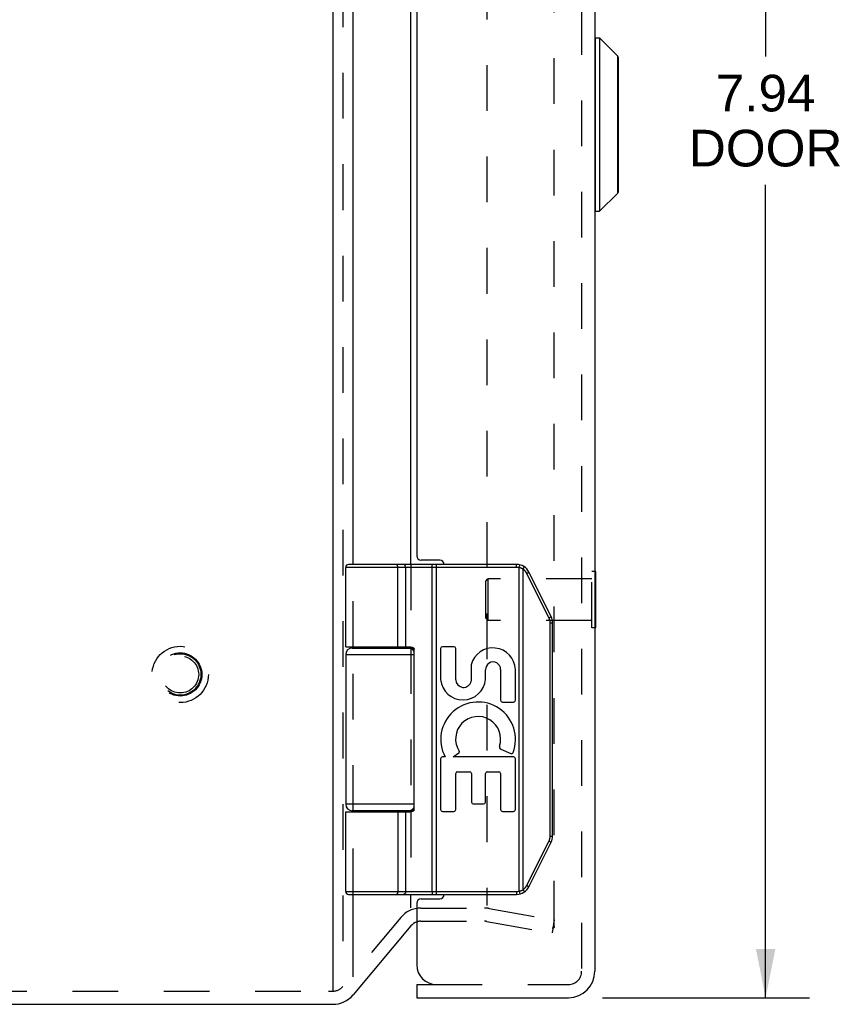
# Model space of a CAD drawing. Header units: inches. Extents: x 0 to 37.8, y 0 to 24.4.
# Tile 3 of 11: x 3.7 to 7.5, y 8.6 to 13.1. Entities that reach past the tile are written whole.
import ezdxf

# ---------------------------------------------------------------- set-up
doc = ezdxf.new("R2010")
doc.units = ezdxf.units.IN
doc.header["$LTSCALE"] = 2.077778
doc.header["$MEASUREMENT"] = 0
doc.linetypes.add('HIDDEN', pattern=[0.2, 0.1, -0.1])
doc.layers.get('0').update_dxf_attribs({"linetype": 'CONTINUOUS'})
for name, color, linetype in [('DEFAULT_2', 8, 'HIDDEN'), ('DIMENSIONS', 7, 'CONTINUOUS'), ('DOOR_ASSEMBLY', 7, 'CONTINUOUS')]:
    doc.layers.add(name, color=color, linetype=linetype)
doc.styles.get("Standard").update_dxf_attribs({"font": 'arial.ttf'})
doc.dimstyles.new('DIMSTYLE_1', dxfattribs={"dimtxt": 0.166667, "dimasz": 0.222222, "dimexe": 0.09, "dimexo": 0.07, "dimgap": 0.0375, "dimtad": 0, "dimtih": 1, "dimtoh": 1, "dimzin": 4, "dimdsep": 46, "dimtxsty": 'Standard', "dimblk": '_FILLED', "dimblk1": '_FILLED', "dimblk2": '_FILLED', "dimcen": 0.09, "dimadec": 3, "dimazin": 1, "dimtfac": 1, "dimtdec": 3, "dimtofl": 0, "dimtmove": 0, "dimatfit": 3, "dimldrblk": '_FILLED', "dimfxl": 0, "dimtolj": 1, "dimtzin": 4, "dimarcsym": 0})

# ---------------------------------------------------------------- blocks, each defined once
blk = doc.blocks.new('_FILLED')
at = {"color": 0, "linetype": 'ByBlock'}
blk.add_solid([(0, 0), (-1, 0.2), (-1, -0.2)], dxfattribs=at)
blk = doc.blocks.new('*D13')
at = {"layer": 'DIMENSIONS', "color": 2, "linetype": 'Continuous'}
for p, q in [((6.3924, 16.546), (7.3336, 16.546)), ((7.1336, 16.546), (7.1336, 12.886)), ((7.1336, 8.606), (7.1336, 12.3027)), ((6.3924, 8.606), (7.3336, 8.606))]:
    blk.add_line(p, q, dxfattribs=at)
at = {"layer": 'DIMENSIONS', "color": 2, "linetype": 'Continuous', "xscale": 0.2222222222, "yscale": 0.2222222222, "zscale": 0.2222222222}
for p, rotation in [((7.1336, 16.546), 90), ((7.1336, 8.606), 270)]:
    blk.add_blockref('_FILLED', p, dxfattribs=dict(at, rotation=rotation))
at = {"layer": 'DIMENSIONS', "color": 2, "linetype": 'Continuous', "insert": (7.1336, 12.8027), "char_height": 0.16667, "width": 0.697646, "attachment_point": 2, "line_spacing_factor": 0.9}
blk.add_mtext('7.94\\PDOOR', dxfattribs=at)

msp = doc.modelspace()

# ---------------------------------------------------------------- linework, layer by layer
at = {"color": 3, "linetype": 'Continuous'}
for p, q in [((5.1654, 16.5557), (5.1654, 8.6379)), ((5.2573, 10.576), (5.2573, 14.576)), ((5.5202, 10.576), (5.5202, 14.576)), ((5.2573, 10.196), (5.2573, 10.201)), ((5.5202, 10.196), (5.5202, 10.2008)), ((5.2573, 9.451), (5.2573, 9.456)), ((5.5202, 9.4513), (5.5202, 9.456)), ((5.2573, 8.7015), (5.2573, 9.076)), ((5.5202, 9.0149), (5.5202, 9.076)), ((5.5202, 8.9322), (5.2573, 8.6189)), ((2.2923, 8.576), (5.1654, 8.576))]:
    msp.add_line(p, q, dxfattribs=at)
for centre, radius, start, end in [((5.5662, 8.8937), 0.06, 108.8095, 140), ((5.1654, 8.696), 0.12, 270, 320)]:
    msp.add_arc(centre, radius, start, end, dxfattribs=at)
at = {"layer": 'DEFAULT_2', "color": 8, "linetype": 'HIDDEN'}
for p, q in [((5.2113, 16.5511), (5.2113, 8.7015)), ((6.1726, 8.9299), (6.1726, 16.2222)), ((5.8654, 16.1707), (5.8654, 9.0255)), ((5.2573, 10.201), (5.2573, 10.576)), ((5.5202, 10.576), (5.5202, 10.2008)), ((5.2573, 9.456), (5.2573, 10.196)), ((5.5202, 10.196), (5.5202, 9.456)), ((5.2573, 9.076), (5.2573, 9.451)), ((5.5202, 9.4513), (5.5202, 9.076)), ((5.5662, 9.0137), (5.855, 9.0137)), ((5.8758, 9.0119), (6.1726, 8.9595)), ((5.4743, 8.9708), (5.2113, 8.6575)), ((6.1726, 8.9595), (6.1622, 8.9004)), ((5.5662, 8.9537), (5.855, 8.9537)), ((5.8654, 8.9528), (6.1622, 8.9004)), ((2.3187, 8.636), (5.1459, 8.636)), ((5.1459, 8.636), (5.1654, 8.636))]:
    msp.add_line(p, q, dxfattribs=at)
for points in [[(6.1647, 8.9219), (6.1645, 8.9219), (6.164, 8.9219), (6.1634, 8.922)], [(6.1726, 8.9299), (6.1726, 8.9293), (6.1725, 8.9287), (6.1724, 8.9281), (6.1723, 8.9276), (6.1721, 8.927), (6.1719, 8.9265), (6.1716, 8.926), (6.1713, 8.9255), (6.171, 8.925), (6.1706, 8.9246), (6.1702, 8.9241), (6.1698, 8.9238), (6.1694, 8.9234), (6.1689, 8.9231), (6.1684, 8.9228), (6.1679, 8.9225), (6.1673, 8.9223), (6.1668, 8.9222), (6.1662, 8.922), (6.1657, 8.9219), (6.1651, 8.9219), (6.1647, 8.9219)]]:
    msp.add_lwpolyline(points, dxfattribs=at)
for radius in [0.128, 0.0981, 0.094, 0.084]:
    msp.add_circle((4.4713, 10.076), radius, dxfattribs=at)
for centre, radius, start, end in [((5.5662, 8.8937), 0.12, 90, 140), ((5.855, 8.8937), 0.12, 80, 90), ((5.5662, 8.8937), 0.06, 90, 108.8095), ((5.855, 8.8937), 0.06, 80, 90), ((5.1654, 8.696), 0.06, 270, 320)]:
    msp.add_arc(centre, radius, start, end, dxfattribs=at)
at = {"layer": 'DOOR_ASSEMBLY', "color": 8, "linetype": 'HIDDEN'}
for p, q in [((6.2968, 16.426), (6.2968, 8.726)), ((6.3568, 10.544), (6.3428, 10.544)), ((6.3428, 10.288), (6.3428, 10.544)), ((5.8608, 10.5), (5.8708, 10.51)), ((5.8608, 10.332), (5.8608, 10.5)), ((6.3428, 10.51), (5.8708, 10.51)), ((5.8708, 10.51), (5.8708, 10.322)), ((5.8608, 10.332), (5.8708, 10.322)), ((6.3428, 10.322), (5.8708, 10.322)), ((6.3568, 10.288), (6.3428, 10.288)), ((5.6368, 8.666), (6.2368, 8.666))]:
    msp.add_line(p, q, dxfattribs=at)
at = {"layer": 'DOOR_ASSEMBLY', "color": 3, "linetype": 'Continuous'}
for p, q in [((6.3568, 16.426), (6.3568, 8.726)), ((5.5468, 14.536), (5.5468, 10.616)), ((5.6518, 10.596), (5.5668, 10.596)), ((5.5668, 9.056), (5.6518, 9.056)), ((5.5468, 9.036), (5.5468, 8.756)), ((5.5468, 8.606), (6.2368, 8.606))]:
    msp.add_line(p, q, dxfattribs=at)
at = {"layer": 'DOOR_ASSEMBLY', "color": 7, "linetype": 'Continuous'}
for p, q in [((6.3599, 12.9701), (6.3786, 12.9701)), ((6.3599, 12.182), (6.3599, 12.9701)), ((6.3786, 12.9701), (6.4618, 12.887)), ((6.3786, 12.9701), (6.3786, 12.182)), ((6.4618, 12.2651), (6.4618, 12.887)), ((6.4638, 12.2701), (6.4638, 12.8819)), ((6.3786, 12.182), (6.4618, 12.2651)), ((6.3599, 12.182), (6.3786, 12.182)), ((6.0012, 10.576), (5.2368, 10.576)), ((5.4543, 10.576), (5.4542, 10.576)), ((5.4544, 10.576), (5.4543, 10.576)), ((5.4545, 10.576), (5.4544, 10.576)), ((5.6169, 10.5712), (5.6169, 10.5716)), ((5.617, 10.5709), (5.6169, 10.5712)), ((5.617, 10.5706), (5.617, 10.5709)), ((5.6171, 10.5702), (5.617, 10.5706)), ((5.6171, 10.5698), (5.6171, 10.5702)), ((5.6171, 10.5695), (5.6171, 10.5698)), ((5.6172, 10.5691), (5.6171, 10.5695)), ((5.6172, 10.5687), (5.6172, 10.5691)), ((5.6172, 10.5683), (5.6172, 10.5687)), ((5.6172, 10.5679), (5.6172, 10.5683)), ((5.6173, 10.5675), (5.6172, 10.5679)), ((5.6173, 10.5671), (5.6173, 10.5675)), ((5.6173, 10.5667), (5.6173, 10.5671)), ((5.6173, 10.5662), (5.6173, 10.5667)), ((5.6173, 10.5658), (5.6173, 10.5662)), ((5.6366, 9.076), (5.6366, 10.576)), ((6.0012, 10.563), (6.0012, 10.576)), ((6.0131, 10.5616), (6.0163, 10.5742)), ((6.0012, 10.563), (5.2238, 10.563)), ((5.2238, 10.201), (5.2238, 10.563)), ((5.4607, 10.201), (5.4607, 10.5632)), ((5.4607, 10.201), (5.4607, 10.5632)), ((5.4967, 10.201), (5.4967, 10.563)), ((5.6174, 10.5648), (5.6174, 10.5652)), ((5.6174, 10.5643), (5.6174, 10.5648)), ((5.6174, 10.5639), (5.6174, 10.5643)), ((5.6174, 10.5635), (5.6174, 10.5639)), ((5.6174, 9.089), (5.6174, 10.5635)), ((6.0131, 9.0905), (6.0131, 10.5616)), ((6.0305, 10.5547), (6.0308, 10.5553)), ((6.0305, 9.0973), (6.0305, 10.5547)), ((6.0308, 10.5553), (6.0311, 10.5558)), ((6.0311, 10.5558), (6.0315, 10.5563)), ((6.0315, 10.5563), (6.0318, 10.5569)), ((6.0318, 10.5569), (6.0321, 10.5574)), ((6.0321, 10.5574), (6.0325, 10.5579)), ((6.0325, 10.5579), (6.0327, 10.5583)), ((6.0327, 10.5583), (6.0329, 10.5586)), ((6.0329, 10.5586), (6.0331, 10.5589)), ((6.0331, 10.5589), (6.0333, 10.5593)), ((6.0333, 10.5593), (6.0334, 10.5596)), ((6.0334, 10.5596), (6.0336, 10.5599)), ((6.0336, 10.5599), (6.0338, 10.5602)), ((6.0338, 10.5602), (6.034, 10.5605)), ((6.034, 10.5605), (6.0341, 10.5608)), ((6.0341, 10.5608), (6.0343, 10.5611)), ((6.0345, 10.5615), (6.0347, 10.5618)), ((6.0347, 10.5618), (6.0348, 10.5621)), ((6.0348, 10.5621), (6.0349, 10.5624)), ((6.0473, 10.5357), (6.0479, 10.536)), ((6.1484, 10.3334), (6.0473, 10.5357)), ((6.0479, 10.536), (6.0486, 10.5363)), ((6.0486, 10.5363), (6.0494, 10.5367)), ((6.0494, 10.5367), (6.0501, 10.5371)), ((6.0501, 10.5371), (6.0508, 10.5375)), ((6.0508, 10.5375), (6.0515, 10.5379)), ((6.0515, 10.5379), (6.0521, 10.5382)), ((6.0521, 10.5382), (6.0526, 10.5385)), ((6.0526, 10.5385), (6.0531, 10.5387)), ((6.0531, 10.5387), (6.0535, 10.539)), ((6.0535, 10.539), (6.0539, 10.5392)), ((6.0539, 10.5392), (6.0543, 10.5395)), ((6.0543, 10.5395), (6.0546, 10.5396)), ((6.0546, 10.5396), (6.0548, 10.5398)), ((6.0548, 10.5398), (6.055, 10.5399)), ((6.055, 10.5399), (6.0553, 10.54)), ((6.0553, 10.54), (6.0555, 10.5402)), ((6.0555, 10.5402), (6.0557, 10.5403)), ((6.0557, 10.5403), (6.0558, 10.5404)), ((6.1582, 10.3392), (6.0571, 10.5415)), ((6.3608, 10.544), (6.3568, 10.544)), ((6.3608, 10.288), (6.3608, 10.544)), ((6.1484, 10.3334), (6.149, 10.3337)), ((6.149, 10.3337), (6.1497, 10.3341)), ((6.1497, 10.3341), (6.1505, 10.3345)), ((6.1505, 10.3345), (6.1512, 10.3349)), ((6.1512, 10.3349), (6.1519, 10.3352)), ((6.1519, 10.3352), (6.1526, 10.3356)), ((6.1526, 10.3356), (6.1533, 10.336)), ((6.1533, 10.336), (6.1537, 10.3362)), ((6.1536, 10.3113), (6.1648, 10.3113)), ((6.1536, 9.3408), (6.1536, 10.3113)), ((6.1537, 10.3362), (6.1542, 10.3365)), ((6.1542, 10.3365), (6.1546, 10.3367)), ((6.1546, 10.3367), (6.155, 10.337)), ((6.155, 10.337), (6.1554, 10.3372)), ((6.1554, 10.3372), (6.1557, 10.3374)), ((6.1557, 10.3374), (6.1559, 10.3375)), ((6.1559, 10.3375), (6.1562, 10.3376)), ((6.1562, 10.3376), (6.1564, 10.3378)), ((6.1564, 10.3378), (6.1566, 10.3379)), ((6.1566, 10.3379), (6.1568, 10.338)), ((6.1568, 10.338), (6.157, 10.3381)), ((6.1648, 9.3408), (6.1648, 10.3113)), ((6.3608, 10.288), (6.3568, 10.288)), ((5.2238, 10.166), (5.5348, 10.166)), ((5.2238, 10.166), (5.2238, 9.486)), ((5.2538, 10.196), (5.5326, 10.196)), ((5.3033, 10.201), (5.3033, 10.196)), ((5.4593, 10.201), (5.4593, 10.196)), ((5.5348, 9.461), (5.5348, 10.191)), ((5.6556, 10.1936), (5.6556, 10.0525)), ((5.7159, 10.202), (5.664, 10.202)), ((5.7243, 10.052), (5.7243, 10.1936)), ((5.7943, 10.1203), (5.7943, 10.0455)), ((5.8597, 10.0536), (5.8599, 10.0963)), ((5.9284, 10.0986), (5.9284, 9.959)), ((5.9958, 9.959), (5.9958, 10.0986)), ((5.9368, 9.9506), (5.9874, 9.9506)), ((5.713, 9.7011), (5.7385, 9.719)), ((5.9295, 9.7358), (5.9748, 9.7162)), ((5.6556, 9.6927), (5.6556, 9.4612)), ((5.6757, 9.7011), (5.664, 9.7011)), ((5.9874, 9.7011), (5.713, 9.7011)), ((5.9958, 9.4612), (5.9958, 9.6927)), ((5.7327, 9.6337), (5.7874, 9.6337)), ((5.8679, 9.6337), (5.92, 9.6337)), ((5.7243, 9.4612), (5.7243, 9.6253)), ((5.7958, 9.6253), (5.7958, 9.4957)), ((5.8595, 9.4957), (5.8595, 9.6253)), ((5.9284, 9.6253), (5.9284, 9.4612)), ((5.5348, 9.486), (5.2238, 9.486)), ((5.2238, 9.451), (5.5149, 9.451)), ((5.2238, 9.089), (5.2238, 9.451)), ((5.5326, 9.456), (5.2538, 9.456)), ((5.3033, 9.456), (5.3033, 9.451)), ((5.4593, 9.456), (5.4593, 9.451)), ((5.4967, 9.089), (5.4967, 9.451)), ((5.664, 9.4528), (5.7159, 9.4528)), ((5.8042, 9.4873), (5.8511, 9.4873)), ((5.9368, 9.4528), (5.9874, 9.4528)), ((6.0473, 9.1164), (6.1484, 9.3186)), ((6.0571, 9.1106), (6.1582, 9.3128)), ((6.1484, 9.3186), (6.1494, 9.3181)), ((6.1494, 9.3181), (6.1501, 9.3178)), ((6.1501, 9.3178), (6.1509, 9.3174)), ((6.1509, 9.3174), (6.1516, 9.317)), ((6.1516, 9.317), (6.1523, 9.3166)), ((6.1523, 9.3166), (6.1529, 9.3162)), ((6.1529, 9.3162), (6.1534, 9.316)), ((6.1534, 9.316), (6.1539, 9.3157)), ((6.1536, 9.3408), (6.1648, 9.3408)), ((6.1539, 9.3157), (6.1543, 9.3155)), ((6.1543, 9.3155), (6.1548, 9.3152)), ((6.1548, 9.3152), (6.1552, 9.315)), ((6.1552, 9.315), (6.1554, 9.3148)), ((6.1554, 9.3148), (6.1557, 9.3147)), ((6.1557, 9.3147), (6.1559, 9.3145)), ((6.1559, 9.3145), (6.1562, 9.3144)), ((6.1562, 9.3144), (6.1564, 9.3143)), ((5.2238, 9.089), (6.0012, 9.089)), ((5.6174, 9.089), (5.6174, 9.0886)), ((6.0012, 9.089), (6.0012, 9.076)), ((6.0131, 9.0905), (6.0163, 9.0779)), ((6.0305, 9.0973), (6.0308, 9.0968)), ((6.0308, 9.0968), (6.0311, 9.0962)), ((6.0311, 9.0962), (6.0315, 9.0957)), ((6.0315, 9.0957), (6.0318, 9.0952)), ((6.0318, 9.0952), (6.0321, 9.0947)), ((6.0321, 9.0947), (6.0325, 9.0941)), ((6.0325, 9.0941), (6.0327, 9.0938)), ((6.0327, 9.0938), (6.0329, 9.0934)), ((6.0332, 9.0929), (6.0333, 9.0926)), ((6.0333, 9.0926), (6.0335, 9.0923)), ((6.0335, 9.0923), (6.0337, 9.092)), ((6.0337, 9.092), (6.0339, 9.0917)), ((6.0339, 9.0917), (6.034, 9.0914)), ((6.034, 9.0914), (6.0342, 9.0911)), ((6.0342, 9.0911), (6.0344, 9.0908)), ((6.0344, 9.0908), (6.0345, 9.0905)), ((6.0345, 9.0905), (6.0347, 9.0902)), ((6.0347, 9.0902), (6.0348, 9.09)), ((6.0473, 9.1164), (6.0482, 9.1159)), ((6.0482, 9.1159), (6.049, 9.1155)), ((6.049, 9.1155), (6.0497, 9.1151)), ((6.0497, 9.1151), (6.0505, 9.1147)), ((6.0505, 9.1147), (6.0511, 9.1144)), ((6.0511, 9.1144), (6.0518, 9.114)), ((6.0518, 9.114), (6.0523, 9.1137)), ((6.0523, 9.1137), (6.0528, 9.1135)), ((6.0528, 9.1135), (6.0532, 9.1132)), ((6.0532, 9.1132), (6.0536, 9.113)), ((6.0536, 9.113), (6.0541, 9.1127)), ((6.0541, 9.1127), (6.0543, 9.1126)), ((6.0547, 9.1124), (6.0549, 9.1122)), ((6.0549, 9.1122), (6.0551, 9.1121)), ((6.0551, 9.1121), (6.0554, 9.112)), ((6.0554, 9.112), (6.0556, 9.1118)), ((5.2368, 9.076), (6.0012, 9.076)), ((5.4543, 9.076), (5.4542, 9.076)), ((5.4544, 9.076), (5.4543, 9.076)), ((5.4545, 9.076), (5.4544, 9.076)), ((5.4546, 9.0761), (5.4545, 9.076)), ((5.617, 9.0811), (5.6169, 9.0808)), ((5.6171, 9.0818), (5.617, 9.0815)), ((5.617, 9.0815), (5.617, 9.0811)), ((5.6172, 9.083), (5.6171, 9.0826)), ((5.6171, 9.0826), (5.6171, 9.0822)), ((5.6171, 9.0822), (5.6171, 9.0818)), ((5.6173, 9.0843), (5.6172, 9.0839)), ((5.6172, 9.0834), (5.6172, 9.083)), ((5.6174, 9.0864), (5.6173, 9.086)), ((5.6173, 9.086), (5.6173, 9.0856)), ((5.6173, 9.0856), (5.6173, 9.0852)), ((5.6173, 9.0852), (5.6173, 9.0848)), ((5.6173, 9.0848), (5.6173, 9.0843)), ((5.6174, 9.0886), (5.6174, 9.0882)), ((5.6174, 9.0882), (5.6174, 9.0877)), ((5.6174, 9.0877), (5.6174, 9.0873)), ((5.6174, 9.0873), (5.6174, 9.0869)), ((5.6174, 9.0869), (5.6174, 9.0864)), ((5.5468, 8.666), (5.6368, 8.666)), ((5.5468, 8.666), (5.5468, 8.606))]:
    msp.add_line(p, q, dxfattribs=at)
for points in [[(5.4607, 10.5632), (5.4607, 10.5635), (5.4607, 10.5637), (5.4607, 10.5639), (5.4607, 10.5641), (5.4607, 10.5643), (5.4607, 10.5645), (5.4607, 10.5648), (5.4607, 10.565), (5.4607, 10.5652), (5.4606, 10.5654), (5.4606, 10.5656), (5.4606, 10.5658), (5.4606, 10.566), (5.4605, 10.5662), (5.4605, 10.5665), (5.4605, 10.5667), (5.4605, 10.5669), (5.4604, 10.5671), (5.4604, 10.5673), (5.4604, 10.5675), (5.4603, 10.5677), (5.4603, 10.5679), (5.4602, 10.5681), (5.4602, 10.5683), (5.4601, 10.5685), (5.4601, 10.5687), (5.46, 10.5689), (5.46, 10.5691), (5.4599, 10.5693), (5.4599, 10.5695), (5.4598, 10.5696), (5.4598, 10.5698), (5.4597, 10.57), (5.4597, 10.5702), (5.4596, 10.5704), (5.4595, 10.5706), (5.4595, 10.5707), (5.4594, 10.5709), (5.4593, 10.5711), (5.4593, 10.5712), (5.4592, 10.5714), (5.4591, 10.5716), (5.4591, 10.5717), (5.459, 10.5719), (5.4589, 10.5721), (5.4588, 10.5722), (5.4588, 10.5724), (5.4587, 10.5725), (5.4586, 10.5727), (5.4585, 10.5728), (5.4584, 10.5729), (5.4583, 10.5731), (5.4583, 10.5732), (5.4582, 10.5734), (5.4581, 10.5735), (5.458, 10.5736), (5.4579, 10.5737), (5.4578, 10.5739), (5.4577, 10.574), (5.4576, 10.5741), (5.4575, 10.5742), (5.4574, 10.5743), (5.4573, 10.5744), (5.4573, 10.5745), (5.4572, 10.5746), (5.4571, 10.5747), (5.457, 10.5748), (5.4569, 10.5749), (5.4568, 10.575), (5.4567, 10.5751), (5.4566, 10.5752), (5.4565, 10.5752), (5.4563, 10.5753), (5.4562, 10.5754), (5.4561, 10.5754), (5.456, 10.5755), (5.4559, 10.5756), (5.4558, 10.5756), (5.4557, 10.5757), (5.4556, 10.5757), (5.4555, 10.5758), (5.4554, 10.5758), (5.4553, 10.5758), (5.4552, 10.5759), (5.4551, 10.5759), (5.455, 10.5759), (5.4549, 10.576), (5.4547, 10.576), (5.4546, 10.576), (5.4545, 10.576)], [(5.4607, 10.5632), (5.4607, 10.5635), (5.4607, 10.5637), (5.4607, 10.5639), (5.4607, 10.5641), (5.4607, 10.5643), (5.4607, 10.5645), (5.4607, 10.5648), (5.4606, 10.565), (5.4606, 10.5652), (5.4606, 10.5654), (5.4606, 10.5656), (5.4606, 10.5658), (5.4605, 10.566), (5.4605, 10.5662), (5.4605, 10.5665), (5.4605, 10.5667), (5.4604, 10.5669), (5.4604, 10.5671), (5.4604, 10.5673), (5.4603, 10.5675), (5.4603, 10.5677), (5.4602, 10.5679), (5.4602, 10.5681), (5.4602, 10.5683), (5.4601, 10.5685), (5.4601, 10.5687), (5.46, 10.5689), (5.46, 10.5691), (5.4599, 10.5693), (5.4599, 10.5695), (5.4598, 10.5696), (5.4597, 10.5698), (5.4597, 10.57), (5.4596, 10.5702), (5.4596, 10.5704), (5.4595, 10.5706), (5.4594, 10.5707), (5.4594, 10.5709), (5.4593, 10.5711), (5.4592, 10.5712), (5.4592, 10.5714), (5.4591, 10.5716), (5.459, 10.5717), (5.459, 10.5719), (5.4589, 10.5721), (5.4588, 10.5722), (5.4587, 10.5724), (5.4586, 10.5725), (5.4586, 10.5727), (5.4585, 10.5728), (5.4584, 10.5729), (5.4583, 10.5731), (5.4582, 10.5732), (5.4581, 10.5734), (5.4581, 10.5735), (5.458, 10.5736), (5.4579, 10.5737), (5.4578, 10.5739), (5.4577, 10.574), (5.4576, 10.5741), (5.4575, 10.5742), (5.4574, 10.5743), (5.4573, 10.5744), (5.4572, 10.5745), (5.4571, 10.5746), (5.457, 10.5747), (5.4569, 10.5748), (5.4568, 10.5749), (5.4567, 10.575), (5.4566, 10.5751), (5.4565, 10.5752), (5.4564, 10.5752), (5.4563, 10.5753), (5.4562, 10.5754), (5.4561, 10.5754), (5.456, 10.5755), (5.4559, 10.5756), (5.4558, 10.5756), (5.4557, 10.5757), (5.4556, 10.5757), (5.4555, 10.5758), (5.4554, 10.5758), (5.4553, 10.5758), (5.4551, 10.5759), (5.455, 10.5759), (5.4549, 10.5759), (5.4548, 10.576), (5.4547, 10.576), (5.4546, 10.576)], [(5.4967, 10.563), (5.4967, 10.5632), (5.4967, 10.5635), (5.4967, 10.5637), (5.4967, 10.5639), (5.4967, 10.5641), (5.4967, 10.5643), (5.4966, 10.5645), (5.4966, 10.5648), (5.4966, 10.565), (5.4966, 10.5652), (5.4965, 10.5654), (5.4965, 10.5656), (5.4965, 10.5658), (5.4964, 10.566), (5.4964, 10.5662), (5.4964, 10.5665), (5.4963, 10.5667), (5.4963, 10.5669), (5.4962, 10.5671), (5.4962, 10.5673), (5.4961, 10.5675), (5.4961, 10.5677), (5.496, 10.5679), (5.4959, 10.5681), (5.4959, 10.5683), (5.4958, 10.5685), (5.4957, 10.5687), (5.4957, 10.5689), (5.4956, 10.5691), (5.4955, 10.5693), (5.4954, 10.5695), (5.4953, 10.5696), (5.4953, 10.5698), (5.4952, 10.57), (5.4951, 10.5702), (5.495, 10.5704), (5.4949, 10.5706), (5.4948, 10.5707), (5.4947, 10.5709), (5.4946, 10.5711), (5.4945, 10.5712), (5.4944, 10.5714), (5.4943, 10.5716), (5.4942, 10.5717), (5.4941, 10.5719), (5.4939, 10.5721), (5.4938, 10.5722), (5.4937, 10.5724), (5.4936, 10.5725), (5.4935, 10.5727), (5.4933, 10.5728), (5.4932, 10.5729), (5.4931, 10.5731), (5.493, 10.5732), (5.4928, 10.5734), (5.4927, 10.5735), (5.4926, 10.5736), (5.4924, 10.5737), (5.4923, 10.5739), (5.4922, 10.574), (5.492, 10.5741), (5.4919, 10.5742), (5.4917, 10.5743), (5.4916, 10.5744), (5.4915, 10.5745), (5.4913, 10.5746), (5.4912, 10.5747), (5.491, 10.5748), (5.4909, 10.5749), (5.4907, 10.575), (5.4906, 10.5751), (5.4904, 10.5752), (5.4903, 10.5752), (5.4901, 10.5753), (5.4899, 10.5754), (5.4898, 10.5754), (5.4896, 10.5755), (5.4895, 10.5756), (5.4893, 10.5756), (5.4892, 10.5757), (5.489, 10.5757), (5.4888, 10.5758), (5.4887, 10.5758), (5.4885, 10.5758), (5.4883, 10.5759), (5.4882, 10.5759), (5.488, 10.5759), (5.4879, 10.576), (5.4877, 10.576), (5.4875, 10.576), (5.4874, 10.576), (5.4872, 10.576), (5.487, 10.576), (5.4869, 10.576)], [(5.6169, 10.5716), (5.6169, 10.5717), (5.6169, 10.5719), (5.6168, 10.5721), (5.6168, 10.5722), (5.6168, 10.5724), (5.6168, 10.5725), (5.6167, 10.5727), (5.6167, 10.5728), (5.6167, 10.5729), (5.6167, 10.5731), (5.6166, 10.5732), (5.6166, 10.5734), (5.6166, 10.5735), (5.6166, 10.5736), (5.6165, 10.5737), (5.6165, 10.5739), (5.6165, 10.574), (5.6164, 10.5741), (5.6164, 10.5742), (5.6164, 10.5743), (5.6164, 10.5744), (5.6163, 10.5745), (5.6163, 10.5746), (5.6163, 10.5747), (5.6162, 10.5748), (5.6162, 10.5749), (5.6162, 10.575), (5.6161, 10.5751), (5.6161, 10.5752), (5.6161, 10.5752), (5.616, 10.5753), (5.616, 10.5754), (5.616, 10.5754), (5.616, 10.5755), (5.6159, 10.5756), (5.6159, 10.5756), (5.6159, 10.5757), (5.6158, 10.5757), (5.6158, 10.5758), (5.6158, 10.5758), (5.6157, 10.5758), (5.6157, 10.5759), (5.6157, 10.5759), (5.6156, 10.5759), (5.6156, 10.576), (5.6156, 10.576), (5.6155, 10.576), (5.6155, 10.576), (5.6155, 10.576), (5.6154, 10.576), (5.6154, 10.576)], [(5.6174, 10.5652), (5.6174, 10.5654), (5.6173, 10.5658)], [(6.0305, 10.5547), (6.0299, 10.555), (6.0294, 10.5553), (6.0289, 10.5556), (6.0284, 10.5559), (6.0279, 10.5562), (6.0274, 10.5564), (6.0269, 10.5567), (6.0263, 10.5569), (6.0258, 10.5572), (6.0253, 10.5575), (6.0248, 10.5577), (6.0242, 10.5579), (6.0237, 10.5582), (6.0231, 10.5584), (6.0226, 10.5586), (6.0221, 10.5588), (6.0215, 10.559), (6.021, 10.5593), (6.0204, 10.5595), (6.0199, 10.5596), (6.0193, 10.5598), (6.0188, 10.56), (6.0182, 10.5602), (6.0177, 10.5604), (6.0171, 10.5605), (6.0165, 10.5607), (6.016, 10.5609), (6.0154, 10.561), (6.0148, 10.5612), (6.0143, 10.5613), (6.0137, 10.5614), (6.0131, 10.5616)], [(6.0473, 10.5357), (6.047, 10.5361), (6.0468, 10.5366), (6.0465, 10.5371), (6.0463, 10.5376), (6.046, 10.538), (6.0458, 10.5385), (6.0455, 10.5389), (6.0452, 10.5394), (6.0449, 10.5399), (6.0446, 10.5403), (6.0443, 10.5408), (6.0441, 10.5412), (6.0437, 10.5416), (6.0434, 10.5421), (6.0431, 10.5425), (6.0428, 10.5429), (6.0425, 10.5434), (6.0422, 10.5438), (6.0418, 10.5442), (6.0415, 10.5446), (6.0412, 10.5451), (6.0408, 10.5455), (6.0405, 10.5459), (6.0401, 10.5463), (6.0398, 10.5467), (6.0394, 10.5471), (6.039, 10.5475), (6.0387, 10.5479), (6.0383, 10.5482), (6.0379, 10.5486), (6.0375, 10.549), (6.0371, 10.5494), (6.0368, 10.5497), (6.0364, 10.5501), (6.036, 10.5505), (6.0356, 10.5508), (6.0352, 10.5512), (6.0347, 10.5515), (6.0343, 10.5518), (6.0339, 10.5522), (6.0335, 10.5525), (6.0331, 10.5528), (6.0326, 10.5532), (6.0322, 10.5535), (6.0318, 10.5538), (6.0313, 10.5541), (6.0309, 10.5544), (6.0305, 10.5547)], [(6.0343, 10.5611), (6.0344, 10.5613), (6.0345, 10.5615)], [(6.0349, 10.5624), (6.035, 10.5625), (6.035, 10.5626), (6.0351, 10.5627), (6.0352, 10.5628), (6.0352, 10.563), (6.0353, 10.5631), (6.0353, 10.5632), (6.0354, 10.5633), (6.0354, 10.5634), (6.0355, 10.5635), (6.0355, 10.5636), (6.0355, 10.5637), (6.0356, 10.5638), (6.0356, 10.5639), (6.0357, 10.564), (6.0357, 10.5641), (6.0357, 10.5642), (6.0358, 10.5643), (6.0358, 10.5644), (6.0358, 10.5644), (6.0358, 10.5645), (6.0359, 10.5646), (6.0359, 10.5647), (6.0359, 10.5647), (6.0359, 10.5648), (6.0359, 10.5649), (6.0359, 10.5649), (6.0359, 10.565), (6.036, 10.5651), (6.036, 10.5651), (6.036, 10.5652), (6.036, 10.5652), (6.036, 10.5653), (6.036, 10.5653), (6.036, 10.5653), (6.036, 10.5654), (6.0359, 10.5654), (6.0359, 10.5654), (6.0359, 10.5655), (6.0359, 10.5655), (6.0359, 10.5655), (6.0359, 10.5655), (6.0359, 10.5655)], [(6.0558, 10.5404), (6.0559, 10.5405), (6.056, 10.5405), (6.0561, 10.5406), (6.0562, 10.5406), (6.0562, 10.5407), (6.0563, 10.5407), (6.0564, 10.5408), (6.0565, 10.5408), (6.0565, 10.5409), (6.0566, 10.5409), (6.0566, 10.541), (6.0567, 10.541), (6.0567, 10.541), (6.0568, 10.5411), (6.0568, 10.5411), (6.0569, 10.5411), (6.0569, 10.5412), (6.0569, 10.5412), (6.057, 10.5412), (6.057, 10.5413), (6.057, 10.5413), (6.0571, 10.5413), (6.0571, 10.5413), (6.0571, 10.5414), (6.0571, 10.5414), (6.0571, 10.5414), (6.0571, 10.5414), (6.0571, 10.5414), (6.0571, 10.5415), (6.0571, 10.5415)], [(6.1536, 10.3113), (6.1536, 10.3118), (6.1536, 10.3124), (6.1536, 10.3129), (6.1536, 10.3135), (6.1536, 10.314), (6.1535, 10.3145), (6.1535, 10.3151), (6.1534, 10.3156), (6.1534, 10.3162), (6.1533, 10.3167), (6.1533, 10.3173), (6.1532, 10.3178), (6.1531, 10.3183), (6.153, 10.3189), (6.153, 10.3194), (6.1529, 10.32), (6.1528, 10.3205), (6.1527, 10.321), (6.1526, 10.3216), (6.1524, 10.3221), (6.1523, 10.3226), (6.1522, 10.3232), (6.1521, 10.3237), (6.1519, 10.3242), (6.1518, 10.3248), (6.1516, 10.3253), (6.1515, 10.3258), (6.1513, 10.3263), (6.1511, 10.3268), (6.1509, 10.3274), (6.1508, 10.3279), (6.1506, 10.3284), (6.1504, 10.3289), (6.1502, 10.3294), (6.15, 10.3299), (6.1498, 10.3304), (6.1496, 10.3309), (6.1493, 10.3314), (6.1491, 10.3319), (6.1489, 10.3324), (6.1487, 10.3329), (6.1484, 10.3334)], [(6.157, 10.3381), (6.1571, 10.3382), (6.1571, 10.3383), (6.1572, 10.3383), (6.1573, 10.3384), (6.1574, 10.3384), (6.1574, 10.3385), (6.1575, 10.3385), (6.1576, 10.3386), (6.1576, 10.3386), (6.1577, 10.3387), (6.1578, 10.3387), (6.1578, 10.3387), (6.1579, 10.3388), (6.1579, 10.3388), (6.158, 10.3389), (6.158, 10.3389), (6.158, 10.3389), (6.1581, 10.339), (6.1581, 10.339), (6.1581, 10.339), (6.1582, 10.339), (6.1582, 10.3391), (6.1582, 10.3391), (6.1582, 10.3391), (6.1582, 10.3391), (6.1582, 10.3392), (6.1582, 10.3392), (6.1582, 10.3392), (6.1582, 10.3392), (6.1582, 10.3392)], [(5.2238, 10.201), (5.5149, 10.201), (5.5156, 10.201), (5.5162, 10.201), (5.5169, 10.201), (5.5175, 10.2009), (5.5182, 10.2009), (5.5188, 10.2009), (5.5194, 10.2008), (5.52, 10.2008), (5.5205, 10.2007), (5.521, 10.2007), (5.5215, 10.2006), (5.522, 10.2005), (5.5225, 10.2004), (5.523, 10.2004), (5.5234, 10.2003), (5.5238, 10.2002), (5.5242, 10.2001), (5.5246, 10.2), (5.525, 10.1999), (5.5254, 10.1998), (5.5257, 10.1997), (5.5261, 10.1996), (5.5264, 10.1995), (5.5267, 10.1994), (5.5271, 10.1993), (5.5274, 10.1992), (5.5276, 10.1991), (5.5279, 10.199), (5.5282, 10.1989), (5.5285, 10.1987), (5.5287, 10.1986), (5.529, 10.1985), (5.5292, 10.1984), (5.5294, 10.1983), (5.5297, 10.1982), (5.5299, 10.198), (5.5301, 10.1979), (5.5303, 10.1978), (5.5305, 10.1977), (5.5307, 10.1976), (5.5309, 10.1974), (5.531, 10.1973), (5.5312, 10.1972), (5.5314, 10.1971), (5.5315, 10.1969), (5.5317, 10.1968), (5.5318, 10.1967), (5.532, 10.1966), (5.5321, 10.1964), (5.5322, 10.1963), (5.5324, 10.1962), (5.5325, 10.1961), (5.5326, 10.196), (5.5327, 10.1958), (5.5328, 10.1957), (5.5329, 10.1956), (5.533, 10.1955), (5.5331, 10.1954), (5.5332, 10.1952), (5.5333, 10.1951), (5.5334, 10.195), (5.5335, 10.1949), (5.5336, 10.1948), (5.5337, 10.1947), (5.5337, 10.1945), (5.5338, 10.1944), (5.5339, 10.1943), (5.5339, 10.1942), (5.534, 10.1941), (5.5341, 10.194), (5.5341, 10.1938), (5.5342, 10.1937), (5.5342, 10.1936), (5.5343, 10.1935), (5.5343, 10.1934), (5.5344, 10.1933), (5.5344, 10.1932), (5.5344, 10.1931), (5.5345, 10.193), (5.5345, 10.1928), (5.5345, 10.1927), (5.5346, 10.1926), (5.5346, 10.1925), (5.5346, 10.1924), (5.5346, 10.1923), (5.5347, 10.1922), (5.5347, 10.1921), (5.5347, 10.192), (5.5347, 10.1919), (5.5347, 10.1918), (5.5348, 10.1917), (5.5348, 10.1916), (5.5348, 10.1914), (5.5348, 10.1913), (5.5348, 10.1912), (5.5348, 10.1911), (5.5348, 10.191)], [(5.4607, 9.451), (5.4607, 9.0888), (5.4607, 9.0886), (5.4607, 9.0884), (5.4607, 9.0882), (5.4607, 9.0879), (5.4607, 9.0877), (5.4607, 9.0875), (5.4607, 9.0873), (5.4606, 9.0871), (5.4606, 9.0869), (5.4606, 9.0866), (5.4606, 9.0864), (5.4606, 9.0862), (5.4605, 9.086), (5.4605, 9.0858), (5.4605, 9.0856), (5.4605, 9.0854), (5.4604, 9.0852), (5.4604, 9.085), (5.4604, 9.0848), (5.4603, 9.0846), (5.4603, 9.0843), (5.4602, 9.0841), (5.4602, 9.0839), (5.4602, 9.0837), (5.4601, 9.0835), (5.4601, 9.0834), (5.46, 9.0832), (5.46, 9.083), (5.4599, 9.0828), (5.4599, 9.0826), (5.4598, 9.0824), (5.4597, 9.0822), (5.4597, 9.082), (5.4596, 9.0818), (5.4596, 9.0817), (5.4595, 9.0815), (5.4594, 9.0813), (5.4594, 9.0811), (5.4593, 9.081), (5.4592, 9.0808), (5.4592, 9.0806), (5.4591, 9.0805), (5.459, 9.0803), (5.459, 9.0801), (5.4589, 9.08), (5.4588, 9.0798), (5.4587, 9.0797), (5.4586, 9.0795), (5.4586, 9.0794), (5.4585, 9.0792), (5.4584, 9.0791), (5.4583, 9.079), (5.4582, 9.0788), (5.4581, 9.0787), (5.4581, 9.0786), (5.458, 9.0784), (5.4579, 9.0783), (5.4578, 9.0782), (5.4577, 9.0781), (5.4576, 9.0779), (5.4575, 9.0778), (5.4574, 9.0777), (5.4573, 9.0776), (5.4572, 9.0775), (5.4571, 9.0774), (5.457, 9.0773), (5.4569, 9.0772), (5.4568, 9.0771), (5.4567, 9.0771), (5.4566, 9.077), (5.4565, 9.0769), (5.4564, 9.0768), (5.4563, 9.0767), (5.4562, 9.0767), (5.4561, 9.0766), (5.456, 9.0765), (5.4559, 9.0765), (5.4558, 9.0764), (5.4557, 9.0764), (5.4556, 9.0763), (5.4555, 9.0763), (5.4554, 9.0762), (5.4553, 9.0762), (5.4551, 9.0762), (5.455, 9.0761), (5.4549, 9.0761), (5.4548, 9.0761), (5.4547, 9.0761), (5.4546, 9.0761)], [(5.4607, 9.451), (5.4607, 9.0888), (5.4607, 9.0886), (5.4607, 9.0884), (5.4607, 9.0882), (5.4607, 9.0879), (5.4607, 9.0877), (5.4607, 9.0875), (5.4607, 9.0873), (5.4607, 9.0871), (5.4607, 9.0869), (5.4606, 9.0866), (5.4606, 9.0864), (5.4606, 9.0862), (5.4606, 9.086), (5.4605, 9.0858), (5.4605, 9.0856), (5.4605, 9.0854), (5.4605, 9.0852), (5.4604, 9.085), (5.4604, 9.0848), (5.4604, 9.0846), (5.4603, 9.0843), (5.4603, 9.0841), (5.4602, 9.0839), (5.4602, 9.0837), (5.4601, 9.0835), (5.4601, 9.0834), (5.46, 9.0832), (5.46, 9.083), (5.4599, 9.0828), (5.4599, 9.0826), (5.4598, 9.0824), (5.4598, 9.0822), (5.4597, 9.082), (5.4597, 9.0818), (5.4596, 9.0817), (5.4595, 9.0815), (5.4595, 9.0813), (5.4594, 9.0811), (5.4593, 9.081), (5.4593, 9.0808), (5.4592, 9.0806), (5.4591, 9.0805), (5.4591, 9.0803), (5.459, 9.0801), (5.4589, 9.08), (5.4588, 9.0798), (5.4588, 9.0797), (5.4587, 9.0795), (5.4586, 9.0794), (5.4585, 9.0792), (5.4584, 9.0791), (5.4583, 9.079), (5.4583, 9.0788), (5.4582, 9.0787), (5.4581, 9.0786), (5.458, 9.0784), (5.4579, 9.0783), (5.4578, 9.0782), (5.4577, 9.0781), (5.4576, 9.0779), (5.4575, 9.0778), (5.4574, 9.0777), (5.4573, 9.0776), (5.4573, 9.0775), (5.4572, 9.0774), (5.4571, 9.0773), (5.457, 9.0772), (5.4569, 9.0771), (5.4568, 9.0771), (5.4567, 9.077), (5.4566, 9.0769), (5.4565, 9.0768), (5.4563, 9.0767), (5.4562, 9.0767), (5.4561, 9.0766), (5.456, 9.0765), (5.4559, 9.0765), (5.4558, 9.0764), (5.4557, 9.0764), (5.4556, 9.0763), (5.4555, 9.0763), (5.4554, 9.0762), (5.4553, 9.0762), (5.4552, 9.0762), (5.4551, 9.0761), (5.455, 9.0761), (5.4549, 9.0761), (5.4547, 9.0761), (5.4546, 9.0761)], [(5.5348, 9.461), (5.5348, 9.4609), (5.5348, 9.4608), (5.5348, 9.4607), (5.5348, 9.4606), (5.5348, 9.4605), (5.5348, 9.4604), (5.5347, 9.4603), (5.5347, 9.4602), (5.5347, 9.4601), (5.5347, 9.46), (5.5347, 9.4598), (5.5346, 9.4597), (5.5346, 9.4596), (5.5346, 9.4595), (5.5346, 9.4594), (5.5345, 9.4593), (5.5345, 9.4592), (5.5345, 9.4591), (5.5344, 9.459), (5.5344, 9.4589), (5.5344, 9.4588), (5.5343, 9.4586), (5.5343, 9.4585), (5.5342, 9.4584), (5.5342, 9.4583), (5.5341, 9.4582), (5.5341, 9.4581), (5.534, 9.458), (5.5339, 9.4579), (5.5339, 9.4577), (5.5338, 9.4576), (5.5337, 9.4575), (5.5337, 9.4574), (5.5336, 9.4573), (5.5335, 9.4572), (5.5334, 9.457), (5.5333, 9.4569), (5.5332, 9.4568), (5.5331, 9.4567), (5.533, 9.4566), (5.5329, 9.4564), (5.5328, 9.4563), (5.5327, 9.4562), (5.5326, 9.4561), (5.5325, 9.456), (5.5324, 9.4558), (5.5322, 9.4557), (5.5321, 9.4556), (5.532, 9.4555), (5.5318, 9.4554), (5.5317, 9.4552), (5.5315, 9.4551), (5.5314, 9.455), (5.5312, 9.4549), (5.531, 9.4547), (5.5309, 9.4546), (5.5307, 9.4545), (5.5305, 9.4544), (5.5303, 9.4542), (5.5301, 9.4541), (5.5299, 9.454), (5.5297, 9.4539), (5.5294, 9.4538), (5.5292, 9.4536), (5.529, 9.4535), (5.5287, 9.4534), (5.5285, 9.4533), (5.5282, 9.4532), (5.5279, 9.4531), (5.5276, 9.453), (5.5274, 9.4528), (5.5271, 9.4527), (5.5267, 9.4526), (5.5264, 9.4525), (5.5261, 9.4524), (5.5257, 9.4523), (5.5254, 9.4522), (5.525, 9.4521), (5.5246, 9.452), (5.5242, 9.4519), (5.5238, 9.4518), (5.5234, 9.4518), (5.523, 9.4517), (5.5225, 9.4516), (5.522, 9.4515), (5.5215, 9.4515), (5.521, 9.4514), (5.5205, 9.4513), (5.52, 9.4513), (5.5194, 9.4512), (5.5188, 9.4512), (5.5182, 9.4511), (5.5175, 9.4511), (5.5169, 9.4511), (5.5162, 9.451), (5.5156, 9.451), (5.5149, 9.451)], [(6.1484, 9.3186), (6.1487, 9.3191), (6.1489, 9.3196), (6.1491, 9.3201), (6.1493, 9.3206), (6.1496, 9.3211), (6.1498, 9.3216), (6.15, 9.3221), (6.1502, 9.3226), (6.1504, 9.3231), (6.1506, 9.3237), (6.1508, 9.3242), (6.1509, 9.3247), (6.1511, 9.3252), (6.1513, 9.3257), (6.1515, 9.3262), (6.1516, 9.3268), (6.1518, 9.3273), (6.1519, 9.3278), (6.1521, 9.3283), (6.1522, 9.3289), (6.1523, 9.3294), (6.1524, 9.3299), (6.1526, 9.3305), (6.1527, 9.331), (6.1528, 9.3315), (6.1529, 9.3321), (6.153, 9.3326), (6.153, 9.3332), (6.1531, 9.3337), (6.1532, 9.3342), (6.1533, 9.3348), (6.1533, 9.3353), (6.1534, 9.3359), (6.1534, 9.3364), (6.1535, 9.337), (6.1535, 9.3375), (6.1536, 9.338), (6.1536, 9.3386), (6.1536, 9.3391), (6.1536, 9.3397), (6.1536, 9.3402), (6.1536, 9.3408)], [(6.1564, 9.3143), (6.1566, 9.3141), (6.1567, 9.3141)], [(6.1567, 9.3141), (6.1569, 9.314), (6.157, 9.3139), (6.1571, 9.3138), (6.1571, 9.3138), (6.1572, 9.3137), (6.1573, 9.3137), (6.1574, 9.3136), (6.1574, 9.3136), (6.1575, 9.3135), (6.1576, 9.3135), (6.1576, 9.3134), (6.1577, 9.3134), (6.1578, 9.3133), (6.1578, 9.3133), (6.1579, 9.3133), (6.1579, 9.3132), (6.158, 9.3132), (6.158, 9.3132), (6.158, 9.3131), (6.1581, 9.3131), (6.1581, 9.3131), (6.1581, 9.313), (6.1582, 9.313), (6.1582, 9.313), (6.1582, 9.313), (6.1582, 9.3129), (6.1582, 9.3129), (6.1582, 9.3129), (6.1582, 9.3129), (6.1582, 9.3129), (6.1582, 9.3128), (6.1582, 9.3128)], [(5.4967, 9.089), (5.4967, 9.0888), (5.4967, 9.0886), (5.4967, 9.0884), (5.4967, 9.0882), (5.4967, 9.0879), (5.4967, 9.0877), (5.4966, 9.0875), (5.4966, 9.0873), (5.4966, 9.0871), (5.4966, 9.0869), (5.4965, 9.0866), (5.4965, 9.0864), (5.4965, 9.0862), (5.4964, 9.086), (5.4964, 9.0858), (5.4964, 9.0856), (5.4963, 9.0854), (5.4963, 9.0852), (5.4962, 9.085), (5.4962, 9.0848), (5.4961, 9.0846), (5.4961, 9.0843), (5.496, 9.0841), (5.4959, 9.0839), (5.4959, 9.0837), (5.4958, 9.0835), (5.4957, 9.0834), (5.4957, 9.0832), (5.4956, 9.083), (5.4955, 9.0828), (5.4954, 9.0826), (5.4953, 9.0824), (5.4953, 9.0822), (5.4952, 9.082), (5.4951, 9.0818), (5.495, 9.0817), (5.4949, 9.0815), (5.4948, 9.0813), (5.4947, 9.0811), (5.4946, 9.081), (5.4945, 9.0808), (5.4944, 9.0806), (5.4943, 9.0805), (5.4942, 9.0803), (5.4941, 9.0801), (5.4939, 9.08), (5.4938, 9.0798), (5.4937, 9.0797), (5.4936, 9.0795), (5.4935, 9.0794), (5.4933, 9.0792), (5.4932, 9.0791), (5.4931, 9.079), (5.493, 9.0788), (5.4928, 9.0787), (5.4927, 9.0786), (5.4926, 9.0784), (5.4924, 9.0783), (5.4923, 9.0782), (5.4922, 9.0781), (5.492, 9.0779), (5.4919, 9.0778), (5.4917, 9.0777), (5.4916, 9.0776), (5.4915, 9.0775), (5.4913, 9.0774), (5.4912, 9.0773), (5.491, 9.0772), (5.4909, 9.0771), (5.4907, 9.0771), (5.4906, 9.077), (5.4904, 9.0769), (5.4903, 9.0768), (5.4901, 9.0767), (5.4899, 9.0767), (5.4898, 9.0766), (5.4896, 9.0765), (5.4895, 9.0765), (5.4893, 9.0764), (5.4892, 9.0764), (5.489, 9.0763), (5.4888, 9.0763), (5.4887, 9.0762), (5.4885, 9.0762), (5.4883, 9.0762), (5.4882, 9.0761), (5.488, 9.0761), (5.4879, 9.0761), (5.4877, 9.0761), (5.4875, 9.0761), (5.4874, 9.076), (5.4872, 9.076), (5.487, 9.076), (5.4869, 9.076)], [(6.0131, 9.0905), (6.0137, 9.0906), (6.0143, 9.0907), (6.0148, 9.0909), (6.0154, 9.091), (6.016, 9.0912), (6.0165, 9.0913), (6.0171, 9.0915), (6.0177, 9.0917), (6.0182, 9.0918), (6.0188, 9.092), (6.0193, 9.0922), (6.0199, 9.0924), (6.0204, 9.0926), (6.021, 9.0928), (6.0215, 9.093), (6.0221, 9.0932), (6.0226, 9.0934), (6.0231, 9.0936), (6.0237, 9.0939), (6.0242, 9.0941), (6.0248, 9.0943), (6.0253, 9.0946), (6.0258, 9.0948), (6.0263, 9.0951), (6.0269, 9.0954), (6.0274, 9.0956), (6.0279, 9.0959), (6.0284, 9.0962), (6.0289, 9.0964), (6.0294, 9.0967), (6.0299, 9.097), (6.0305, 9.0973)], [(6.0305, 9.0973), (6.0309, 9.0976), (6.0313, 9.0979), (6.0318, 9.0982), (6.0322, 9.0986), (6.0326, 9.0989), (6.0331, 9.0992), (6.0335, 9.0995), (6.0339, 9.0999), (6.0343, 9.1002), (6.0347, 9.1005), (6.0352, 9.1009), (6.0356, 9.1012), (6.036, 9.1016), (6.0364, 9.1019), (6.0368, 9.1023), (6.0371, 9.1027), (6.0375, 9.103), (6.0379, 9.1034), (6.0383, 9.1038), (6.0387, 9.1042), (6.039, 9.1046), (6.0394, 9.105), (6.0398, 9.1054), (6.0401, 9.1058), (6.0405, 9.1062), (6.0408, 9.1066), (6.0412, 9.107), (6.0415, 9.1074), (6.0418, 9.1078), (6.0422, 9.1082), (6.0425, 9.1087), (6.0428, 9.1091), (6.0431, 9.1095), (6.0434, 9.11), (6.0437, 9.1104), (6.0441, 9.1108), (6.0443, 9.1113), (6.0446, 9.1117), (6.0449, 9.1122), (6.0452, 9.1126), (6.0455, 9.1131), (6.0458, 9.1136), (6.046, 9.114), (6.0463, 9.1145), (6.0465, 9.115), (6.0468, 9.1154), (6.047, 9.1159), (6.0473, 9.1164)], [(6.0329, 9.0934), (6.0331, 9.0931), (6.0332, 9.0929)], [(6.0348, 9.09), (6.0349, 9.0897), (6.035, 9.0896), (6.035, 9.0894), (6.0351, 9.0893), (6.0352, 9.0892), (6.0352, 9.0891), (6.0353, 9.089), (6.0353, 9.0888), (6.0354, 9.0887), (6.0354, 9.0886), (6.0355, 9.0885), (6.0355, 9.0884), (6.0355, 9.0883), (6.0356, 9.0882), (6.0356, 9.0881), (6.0357, 9.088), (6.0357, 9.0879), (6.0357, 9.0878), (6.0358, 9.0878), (6.0358, 9.0877), (6.0358, 9.0876), (6.0358, 9.0875), (6.0359, 9.0874), (6.0359, 9.0874), (6.0359, 9.0873), (6.0359, 9.0872), (6.0359, 9.0872), (6.0359, 9.0871), (6.0359, 9.087), (6.036, 9.087), (6.036, 9.0869), (6.036, 9.0869), (6.036, 9.0868), (6.036, 9.0868), (6.036, 9.0867), (6.036, 9.0867), (6.036, 9.0867), (6.0359, 9.0866), (6.0359, 9.0866), (6.0359, 9.0866), (6.0359, 9.0866), (6.0359, 9.0865), (6.0359, 9.0865), (6.0359, 9.0865)], [(6.0543, 9.1126), (6.0546, 9.1124), (6.0547, 9.1124)], [(6.0556, 9.1118), (6.0557, 9.1117), (6.0558, 9.1116), (6.0559, 9.1116), (6.056, 9.1115), (6.0561, 9.1115), (6.0562, 9.1114), (6.0562, 9.1114), (6.0563, 9.1113), (6.0564, 9.1113), (6.0565, 9.1112), (6.0565, 9.1112), (6.0566, 9.1111), (6.0566, 9.1111), (6.0567, 9.1111), (6.0567, 9.111), (6.0568, 9.111), (6.0568, 9.1109), (6.0569, 9.1109), (6.0569, 9.1109), (6.0569, 9.1108), (6.057, 9.1108), (6.057, 9.1108), (6.057, 9.1107), (6.0571, 9.1107), (6.0571, 9.1107), (6.0571, 9.1107), (6.0571, 9.1107), (6.0571, 9.1106), (6.0571, 9.1106), (6.0571, 9.1106), (6.0571, 9.1106), (6.0571, 9.1106)], [(5.6169, 9.0808), (5.6169, 9.0805), (5.6169, 9.0803), (5.6169, 9.0801), (5.6168, 9.08), (5.6168, 9.0798), (5.6168, 9.0797), (5.6168, 9.0795), (5.6167, 9.0794), (5.6167, 9.0792), (5.6167, 9.0791), (5.6167, 9.079), (5.6166, 9.0788), (5.6166, 9.0787), (5.6166, 9.0786), (5.6166, 9.0784), (5.6165, 9.0783), (5.6165, 9.0782), (5.6165, 9.0781), (5.6164, 9.0779), (5.6164, 9.0778), (5.6164, 9.0777), (5.6164, 9.0776), (5.6163, 9.0775), (5.6163, 9.0774), (5.6163, 9.0773), (5.6162, 9.0772), (5.6162, 9.0771), (5.6162, 9.0771), (5.6161, 9.077), (5.6161, 9.0769), (5.6161, 9.0768), (5.616, 9.0767), (5.616, 9.0767), (5.616, 9.0766), (5.616, 9.0765), (5.6159, 9.0765), (5.6159, 9.0764), (5.6159, 9.0764), (5.6158, 9.0763), (5.6158, 9.0763), (5.6158, 9.0762), (5.6157, 9.0762), (5.6157, 9.0762), (5.6157, 9.0761), (5.6156, 9.0761), (5.6156, 9.0761), (5.6156, 9.0761), (5.6155, 9.0761), (5.6155, 9.076), (5.6155, 9.076), (5.6154, 9.076), (5.6154, 9.076)], [(5.6172, 9.0839), (5.6172, 9.0835), (5.6172, 9.0834)]]:
    msp.add_lwpolyline(points, dxfattribs=at)
for centre, radius, start, end in [((6.3599, 12.967), 0.00305, 90, 180), ((6.4567, 12.8819), 0.0071, 360, 45), ((6.4567, 12.2701), 0.0071, 315, 0), ((6.3599, 12.185), 0.00305, 180, 270), ((5.2368, 10.563), 0.013, 90, 180), ((6.0012, 10.5135), 0.0625, 26.565, 90), ((6.0012, 10.5135), 0.0495, 76.056, 90), ((6.1023, 10.3113), 0.0625, 360, 26.5651), ((5.2538, 10.166), 0.03, 90, 180), ((5.5088, 10.166), 0.03, 30.1277, 90), ((5.664, 10.1936), 0.0084, 90, 180), ((5.7159, 10.1936), 0.0084, 0, 90), ((5.8934, 10.0941), 0.1025, 2.5311, 165.2013), ((5.8941, 10.0986), 0.0343, 0, 183.9372), ((5.7576, 10.0626), 0.1025, 185.6616, 354.9365), ((5.7596, 10.052), 0.0353, 180, 349.421), ((5.826, 9.7806), 0.17, 339.2967, 207.8817), ((5.9368, 9.959), 0.0084, 180, 270), ((5.9874, 9.959), 0.0084, 270, 360), ((5.826, 9.7822), 0.1025, 341.514, 212.9235), ((5.7353, 9.7235), 0.0055, 305.0553, 32.9235), ((5.9338, 9.7462), 0.0112, 161.514, 247.3019), ((5.9779, 9.7232), 0.00764, 246.3656, 339.2967), ((5.664, 9.6927), 0.0084, 90, 180), ((5.9874, 9.6927), 0.0084, 0, 90), ((5.7327, 9.6253), 0.0084, 90, 180), ((5.7874, 9.6253), 0.0084, 0, 90), ((5.8679, 9.6253), 0.0084, 90, 180), ((5.92, 9.6253), 0.0084, 0, 90), ((5.8042, 9.4957), 0.0084, 180, 270), ((5.8511, 9.4957), 0.0084, 270, 360), ((5.2538, 9.486), 0.03, 180, 270), ((5.5088, 9.486), 0.03, 270, 329.8723), ((5.664, 9.4612), 0.0084, 180, 270), ((5.7159, 9.4612), 0.0084, 270, 360), ((5.9368, 9.4612), 0.0084, 180, 270), ((5.9874, 9.4612), 0.0084, 270, 360), ((6.1023, 9.3408), 0.0625, 333.4349, 0), ((5.2368, 9.089), 0.013, 180, 270), ((6.0012, 9.1385), 0.0625, 270, 333.435), ((6.0012, 9.1385), 0.0495, 270, 283.944)]:
    msp.add_arc(centre, radius, start, end, dxfattribs=at)
at = {"layer": 'DOOR_ASSEMBLY', "color": 3, "linetype": 'Continuous'}
for centre, radius, start, end in [((5.5668, 10.616), 0.02, 180, 270), ((5.6518, 10.576), 0.02, 0, 90), ((5.5668, 9.036), 0.02, 90, 180), ((5.6518, 9.076), 0.02, 270, 360), ((5.6368, 8.756), 0.09, 180, 270), ((6.2368, 8.726), 0.12, 270, 360)]:
    msp.add_arc(centre, radius, start, end, dxfattribs=at)
at = {"layer": 'DOOR_ASSEMBLY', "color": 8, "linetype": 'HIDDEN'}
msp.add_arc((6.2368, 8.726), 0.06, 270, 360, dxfattribs=at)

# ---------------------------------------------------------------- dimensions: what is measured, and where the dimension line sits
at = {"layer": 'DIMENSIONS', "color": 2, "linetype": 'Continuous'}
dim = msp.add_linear_dim(base=(7.1336, 8.606), p1=(6.3224, 16.546), p2=(6.3224, 8.606), angle=270, text='<>\\PDOOR', dimstyle='DIMSTYLE_1', dxfattribs=at)
dim.commit()
dim.dimension.update_dxf_attribs({"geometry": '*D13', "text_midpoint": (7.1336, 12.5944), "dimtype": 160})

doc.saveas('drawing.dxf')
